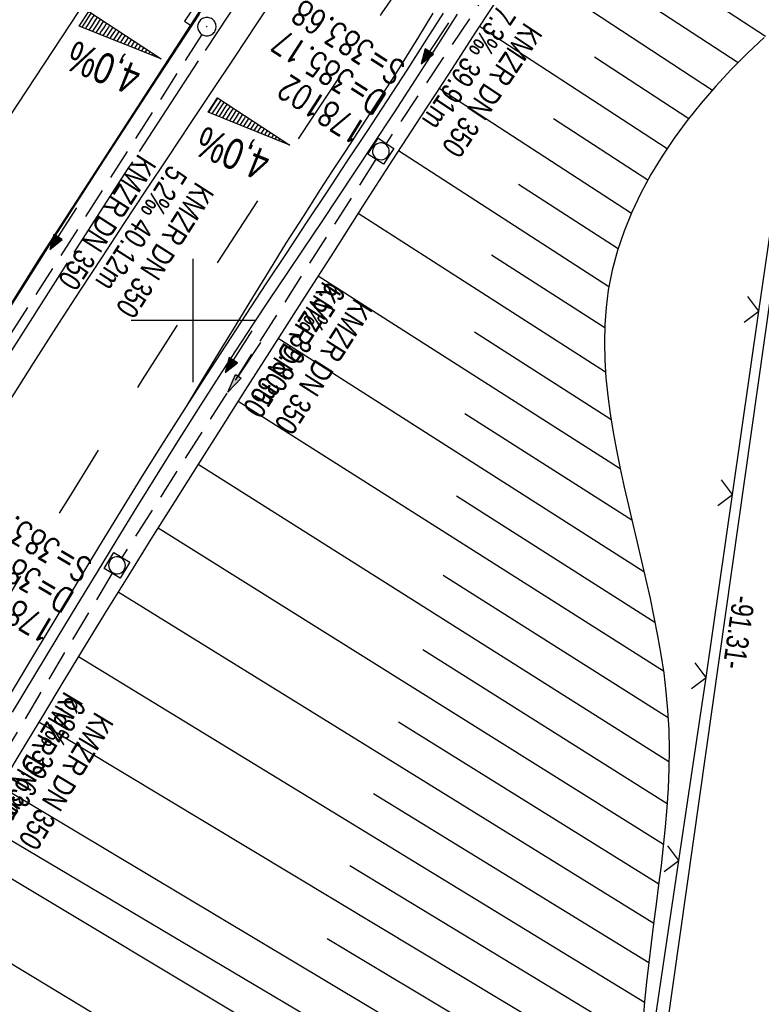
# Model space of a CAD drawing. Extents: x 508366 to 508907, y 448017 to 448810.
# Tile 39 of 47: x 508686 to 508746, y 448545 to 448624. Entities that reach past the tile are written whole.
import ezdxf

# ---------------------------------------------------------------- set-up
doc = ezdxf.new("R2010")
doc.units = 0
doc.header["$LTSCALE"] = 10
doc.header["$MEASUREMENT"] = 0
for name, pattern in [('ACHSE', [5.5, 4, -0.5, 0.5, -0.5]), ('AUSGEZOGEN', [0]), ('LT00', [0]), ('LT02', [0.4, 0.2, -0.2]), ('STRICHLINIE2', [0.375, 0.25, -0.125])]:
    doc.linetypes.add(name, pattern=pattern)
doc.layers.get('0').update_dxf_attribs({"linetype": 'LT00'})
for name, color, linetype in [('--EK_FBR', 250, 'LT00'), ('--EK_Halt-Pfeil', 4, 'LT00'), ('--EK_Haltung', 7, 'STRICHLINIE2'), ('--EK_Haltung-Text', 140, 'LT00'), ('--EK_Schacht-Text', 5, 'LT00'), ('--EL_DFK_AB_L', 21, 'LT00'), ('--EL_Halt-Pfeil', 4, 'LT00'), ('--EL_Haltung', 182, 'STRICHLINIE2'), ('--EL_Haltung-Text', 182, 'LT00'), ('-AX-093', 35, 'ACHSE'), ('-EL-93-1', 250, 'LT00'), ('-QUE-40O', 11, 'Continuous'), ('-QUE-40W', 11, 'Continuous'), ('ABSTAND', 8, 'LT00'), ('DFK_AB_L', 21, 'LT00'), ('PFEIL', 140, 'AUSGEZOGEN'), ('V125_AFBR_BAB', 250, 'LT00'), ('V125_BOESCH', 250, 'LT00'), ('V125_BOSCHUNG', 250, 'LT00'), ('V125_GRABEN', 250, 'LT00'), ('V125_H_BORD', 8, 'LT00'), ('V125_KA_MULD', 182, 'LT00'), ('V125_KA_PRUF', 182, 'LT00'), ('V125_LD_MARK', 250, 'LT00'), ('V125_LG_MARK', 250, 'LT02'), ('V125_RASTER', 250, 'LT00'), ('V125_SINKK', 182, 'LT00'), ('V125_ZAUN', 40, 'LT00')]:
    doc.layers.add(name, color=color, linetype=linetype)
doc.styles.add('Beschrift', font='ARIAL.TTF')
doc.styles.add('Haltungsbeschriftung', font='ARIAL.TTF', dxfattribs={"width": 0.75})
doc.styles.add('schachtbeschriftung', font='romans.shx', dxfattribs={"width": 0.75, "height": 2})
doc.styles.get("Standard").update_dxf_attribs({"font": 'ARIAL.TTF'})

# ---------------------------------------------------------------- blocks, each defined once
blk = doc.blocks.new('Pfreil3')
at = {"layer": 'PFEIL'}
blk.add_hatch(color=256, dxfattribs=at).paths.add_polyline_path([(-1.549, 0.273), (-1.549, -0.273), (0, 0)])
for p, q in [((-1.549, 0), (-4.831, 0)), ((-1.549, -0.273), (-1.549, 0.273)), ((-1.549, 0.273), (0, 0)), ((0, 0), (-1.549, -0.273))]:
    blk.add_line(p, q, dxfattribs=at)
blk = doc.blocks.new('SYMB0024')
at = {"color": 0, "linetype": 'ByBlock'}
for p, q in [((-0.5, 0.5), (0, 0)), ((0, 0), (0.5, 0.5))]:
    blk.add_line(p, q, dxfattribs=at)
blk = doc.blocks.new('SYMB0003')
at = {"color": 0, "linetype": 'ByBlock'}
for p, q in [((-0.015712, 0), (0.010166, 0.012015)), ((0, -0.021257), (-0.015712, 0)), ((0.010166, 0.012015), (0, -0.021257))]:
    blk.add_line(p, q, dxfattribs=at)
for points in [[(-0.031395, 0.499013), (-0.093691, 0.491144), (-0.154509, 0.475528), (-0.21289, 0.452414), (-0.267913, 0.422164), (-0.318712, 0.385257), (-0.364484, 0.342274), (-0.404509, 0.293893), (-0.438154, 0.240877), (-0.464888, 0.184062), (-0.484292, 0.124345), (-0.496058, 0.062667), (-0.5, 0)], [(-0.5, 0), (-0.496058, -0.062667), (-0.484292, -0.124345), (-0.464888, -0.184062), (-0.438154, -0.240877), (-0.404509, -0.293893), (-0.364485, -0.342274), (-0.318712, -0.385257), (-0.267914, -0.422164), (-0.21289, -0.452414), (-0.154509, -0.475529), (-0.093691, -0.491144), (-0.031395, -0.499014), (0.031395, -0.499014)], [(0.5, 0), (0.496057, 0.062667), (0.484292, 0.124345), (0.464888, 0.184062), (0.438153, 0.240877), (0.404509, 0.293893), (0.364484, 0.342274), (0.318712, 0.385257), (0.267913, 0.422164), (0.21289, 0.452414), (0.154509, 0.475528), (0.093691, 0.491144), (0.031395, 0.499013), (-0.031395, 0.499013)], [(0.031395, -0.499014), (0.093691, -0.491144), (0.154509, -0.475529), (0.21289, -0.452414), (0.267914, -0.422164), (0.318712, -0.385257), (0.364485, -0.342274), (0.404509, -0.293893), (0.438154, -0.240877), (0.464889, -0.184062), (0.484292, -0.124345), (0.496058, -0.062667), (0.5, 0)]]:
    blk.add_lwpolyline(points, dxfattribs=at)
blk = doc.blocks.new('SYMB0652')
at = {"color": 0, "linetype": 'ByBlock'}
blk.add_lwpolyline([(-0.15, -0.075), (0.15, -0.075), (0.15, 0.075), (-0.15, 0.075), (-0.15, -0.075)], dxfattribs=at)
blk = doc.blocks.new('SYMB1210')
at = {"color": 0, "linetype": 'ByBlock'}
blk.add_line((0.018815, -0.179014), (0.055623, -0.17119), dxfattribs=at)
for points in [[(-0.2, -0.2), (-0.2, 0.2), (0.2, 0.2), (0.2, -0.2), (-0.2, -0.2)], [(0.018815, 0.179014), (-0.018815, 0.179014), (-0.055623, 0.17119), (-0.09, 0.155885), (-0.120444, 0.133766), (-0.145623, 0.105801), (-0.164438, 0.073213), (-0.176067, 0.037424), (-0.18, 0)], [(-0.18, 0), (-0.176067, -0.037424), (-0.164438, -0.073213), (-0.145623, -0.105801), (-0.120444, -0.133766), (-0.09, -0.155885), (-0.055623, -0.17119), (-0.018815, -0.179014), (0.018815, -0.179014)], [(0.18, 0), (0.176067, 0.037424), (0.164438, 0.073213), (0.145623, 0.105801), (0.120444, 0.133766), (0.09, 0.155885), (0.055623, 0.17119), (0.018815, 0.179014)], [(0.055623, -0.17119), (0.09, -0.155885), (0.120444, -0.133766), (0.145623, -0.105801), (0.164438, -0.073213), (0.176067, -0.037424), (0.18, 0)]]:
    blk.add_lwpolyline(points, dxfattribs=at)
blk = doc.blocks.new('SYMB0070')
at = {"color": 0, "linetype": 'ByBlock'}
for p, q in [((-0.5, 0), (0.2, 0)), ((0.5, 0), (0.2, 0.1)), ((0.2, 0.1), (0.2, 0)), ((0.468, 0), (0.21, 0.086)), ((0.21, 0.086), (0.21, -0.086)), ((0.21, -0.086), (0.468, 0)), ((0.22, -0.072), (0.437, 0)), ((0.23, -0.058), (0.405, 0)), ((0.24, -0.045), (0.374, 0)), ((0.342, 0), (0.25, 0.031)), ((0.25, 0.031), (0.25, -0.031)), ((0.25, -0.031), (0.342, 0)), ((0.26, -0.017), (0.31, 0)), ((0.27, -0.003), (0.279, 0))]:
    blk.add_line(p, q, dxfattribs=at)
for points in [[(0.2, 0), (0.2, -0.1), (0.5, 0)], [(0.437, 0), (0.22, 0.072), (0.22, -0.072)], [(0.405, 0), (0.23, 0.058), (0.23, -0.058)], [(0.374, 0), (0.24, 0.045), (0.24, -0.045)], [(0.31, 0), (0.26, 0.017), (0.26, -0.017)], [(0.279, 0), (0.27, 0.003), (0.27, -0.003)]]:
    blk.add_lwpolyline(points, dxfattribs=at)

msp = doc.modelspace()

# ---------------------------------------------------------------- hatches: boundary and pattern name
at = {"layer": '-QUE-40O'}
h = msp.add_hatch(dxfattribs=at)
h.set_pattern_fill('LT_0', color=256, scale=0.3, angle=236.75962, style=0, pattern_type=2)
h.set_pattern_definition([(236.75962193, (-0.4539, 0.29617), (0.25091346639, -0.16444583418), [0.29999999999])])
h.paths.add_polyline_path([(508701.988, 448618.043), (508707.842, 448614.206), (508701.22, 448616.872)])
at = {"layer": '-QUE-40W'}
h = msp.add_hatch(dxfattribs=at)
h.set_pattern_fill('LT_0', color=256, scale=0.3, angle=236.75962, style=0, pattern_type=2)
h.set_pattern_definition([(236.75962193, (0.81895, -0.38517), (0.25091346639, -0.16444583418), [0.29999999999])])
h.paths.add_polyline_path([(508691.551, 448625.036), (508697.406, 448621.198), (508690.784, 448623.865)])

# ---------------------------------------------------------------- linework, layer by layer
at = {"layer": '--EK_FBR', "color": 2}
for points in [[(508789.824, 448750.717), (508786.067, 448745.698), (508771.843, 448726.472), (508757.47, 448706.792), (508743.579, 448687.553), (508729.456, 448667.609), (508715.295, 448647.154), (508700.427, 448624.898), (508687.452, 448604.877), (508674.014, 448583.308), (508661.318, 448562.04), (508649.445, 448541.184), (508637.956, 448519.937), (508626.469, 448497.705), (508616.197, 448476.875)], [(508685.048, 448593.312), (508687.08, 448596.531), (508689.129, 448599.739), (508690.885, 448602.456), (508692.652, 448605.165), (508694.429, 448607.868), (508696.213, 448610.566), (508698.003, 448613.261), (508699.796, 448615.953), (508701.59, 448618.645), (508703.383, 448621.338), (508705.173, 448624.033), (508706.958, 448626.731)], [(508699.439, 448593.021), (508697.644, 448590.184), (508695.865, 448587.337), (508694.101, 448584.48), (508692.349, 448581.615), (508690.608, 448578.744), (508688.875, 448575.868), (508687.148, 448572.987), (508685.425, 448570.104), (508683.704, 448567.22), (508681.983, 448564.336), (508680.295, 448561.511), (508678.606, 448558.686), (508676.92, 448555.861), (508675.237, 448553.033), (508673.559, 448550.203), (508671.889, 448547.368), (508670.228, 448544.528)]]:
    msp.add_lwpolyline(points, dxfattribs=at)
at = {"layer": '--EK_FBR'}
msp.add_lwpolyline([(508720.26, 448624.898), (508718.918, 448622.787), (508717.316, 448620.293), (508715.701, 448617.806), (508714.078, 448615.326), (508712.447, 448612.85), (508710.812, 448610.377), (508709.175, 448607.906), (508707.537, 448605.434), (508705.903, 448602.961), (508704.273, 448600.484), (508702.651, 448598.003), (508701.039, 448595.516), (508699.439, 448593.021)], dxfattribs=at)
at = {"layer": '--EK_Haltung'}
for p, q in [((508736.959, 448646.284), (508715.638, 448614.333)), ((508700.718, 448623.177), (508679.933, 448590.623)), ((508714.819, 448613.077), (508694.242, 448580.778)), ((508693.453, 448579.502), (508673.858, 448546.794))]:
    msp.add_line(p, q, dxfattribs=at)
at = {"layer": '--EL_DFK_AB_L'}
msp.add_line((508748.985, 448617.587), (508736.406, 448528.661), dxfattribs=at)
at = {"layer": '--EL_Haltung'}
for p, q in [((508736.959, 448646.284), (508715.638, 448614.333)), ((508700.718, 448623.177), (508679.933, 448590.623)), ((508714.819, 448613.077), (508694.242, 448580.778)), ((508693.453, 448579.502), (508673.858, 448546.794))]:
    msp.add_line(p, q, dxfattribs=at)
at = {"layer": '-AX-093', "ltscale": 0.2}
msp.add_lwpolyline([(508705.385, 448628.557), (508700.002, 448620.409), (508694.671, 448612.228), (508689.393, 448604.012), (508684.171, 448595.76), (508679.009, 448587.471), (508673.909, 448579.143), (508668.874, 448570.776), (508667.467, 448568.41), (508662.519, 448559.991), (508657.641, 448551.532), (508652.832, 448543.033), (508648.092, 448534.495), (508643.423, 448525.918), (508638.824, 448517.304), (508634.296, 448508.652), (508629.839, 448499.963), (508625.453, 448491.238), (508621.139, 448482.477)], dxfattribs=at)
at = {"layer": '-EL-93-1'}
msp.add_line((508671.767, 448565.859), (508755.194, 448516.37), dxfattribs=at)
at = {"layer": '-QUE-40O', "flags": 128}
msp.add_lwpolyline([(508701.22, 448616.872), (508701.988, 448618.043), (508707.842, 448614.206), (508701.22, 448616.872)], dxfattribs=at)
at = {"layer": '-QUE-40W', "flags": 128}
msp.add_lwpolyline([(508690.784, 448623.865), (508691.551, 448625.036), (508697.406, 448621.198), (508690.784, 448623.865)], dxfattribs=at)
at = {"layer": 'DFK_AB_L'}
msp.add_line((508748.985, 448617.587), (508736.406, 448528.661), dxfattribs=at)
at = {"layer": 'V125_AFBR_BAB', "color": 0}
for points in [[(508789.824, 448750.717), (508786.067, 448745.698), (508771.843, 448726.472), (508757.47, 448706.792), (508743.579, 448687.553), (508729.456, 448667.609), (508715.295, 448647.154), (508700.427, 448624.898), (508687.452, 448604.877), (508674.014, 448583.308), (508661.318, 448562.04), (508649.445, 448541.184), (508637.956, 448519.937), (508626.469, 448497.705), (508616.197, 448476.875)], [(508685.048, 448593.312), (508687.08, 448596.531), (508689.129, 448599.739), (508690.885, 448602.456), (508692.652, 448605.165), (508694.429, 448607.868), (508696.213, 448610.566), (508698.003, 448613.261), (508699.796, 448615.953), (508701.59, 448618.645), (508703.383, 448621.338), (508705.173, 448624.033), (508706.958, 448626.731)], [(508699.439, 448593.021), (508697.644, 448590.184), (508695.865, 448587.337), (508694.101, 448584.48), (508692.349, 448581.615), (508690.608, 448578.744), (508688.875, 448575.868), (508687.148, 448572.987), (508685.425, 448570.104), (508683.704, 448567.22), (508681.983, 448564.336), (508680.295, 448561.511), (508678.606, 448558.686), (508676.92, 448555.861), (508675.237, 448553.033), (508673.559, 448550.203), (508671.889, 448547.368), (508670.228, 448544.528)]]:
    msp.add_lwpolyline(points, dxfattribs=at)
at = {"layer": 'V125_AFBR_BAB'}
msp.add_lwpolyline([(508720.26, 448624.898), (508718.918, 448622.787), (508717.316, 448620.293), (508715.701, 448617.806), (508714.078, 448615.326), (508712.447, 448612.85), (508710.812, 448610.377), (508709.175, 448607.906), (508707.537, 448605.434), (508705.903, 448602.961), (508704.273, 448600.484), (508702.651, 448598.003), (508701.039, 448595.516), (508699.439, 448593.021)], dxfattribs=at)
at = {"layer": 'V125_BOESCH'}
msp.add_lwpolyline([(508746.287, 448622.947), (508744.926, 448621.654), (508743.617, 448620.331), (508742.363, 448618.98), (508741.17, 448617.601), (508740.042, 448616.195), (508738.984, 448614.762), (508738.002, 448613.304), (508737.1, 448611.821), (508736.284, 448610.314), (508735.557, 448608.784), (508734.925, 448607.231), (508734.394, 448605.656), (508733.967, 448604.06), (508733.65, 448602.444), (508733.469, 448601.049), (508733.365, 448599.641), (508733.333, 448598.22), (508733.367, 448596.787), (508733.46, 448595.343), (508733.606, 448593.889), (508733.8, 448592.426), (508734.036, 448590.954), (508734.307, 448589.474), (508734.607, 448587.987), (508734.931, 448586.494), (508735.273, 448584.996), (508735.625, 448583.493), (508735.983, 448581.987), (508736.341, 448580.477), (508736.692, 448578.965), (508737.03, 448577.452), (508737.349, 448575.939), (508737.644, 448574.426), (508737.908, 448572.913), (508738.136, 448571.403), (508738.32, 448569.896), (508738.456, 448568.392), (508738.542, 448566.808), (508738.573, 448565.228), (508738.554, 448563.652), (508738.492, 448562.079), (508738.392, 448560.508), (508738.26, 448558.939), (508738.101, 448557.371), (508737.922, 448555.803), (508737.729, 448554.234), (508737.527, 448552.665), (508737.321, 448551.094), (508737.119, 448549.521), (508736.925, 448547.945), (508736.746, 448546.365), (508736.587, 448544.781), (508736.467, 448543.391)], dxfattribs=at)
at = {"layer": 'V125_BOSCHUNG'}
for p, q in [((508729.815, 448633.914), (508746.387, 448623.039)), ((508726.525, 448628.897), (508742.096, 448618.678)), ((508736.172, 448626.154), (508744.174, 448620.903)), ((508723.225, 448623.853), (508738.422, 448613.944)), ((508732.525, 448621.371), (508740.176, 448616.366)), ((508719.941, 448618.816), (508735.518, 448608.692)), ((508729.22, 448616.363), (508736.861, 448611.397)), ((508716.661, 448613.761), (508733.703, 448602.752)), ((508726.373, 448611.057), (508734.447, 448605.826)), ((508713.394, 448608.695), (508733.423, 448595.829)), ((508724.191, 448605.326), (508733.357, 448599.423)), ((508710.141, 448603.621), (508734.609, 448587.982)), ((508722.816, 448599.08), (508733.865, 448592)), ((508706.905, 448598.552), (508736.535, 448579.646)), ((508703.662, 448593.455), (508738.11, 448571.583)), ((508722.036, 448592.458), (508735.548, 448583.822)), ((508700.427, 448588.353), (508738.566, 448564.242)), ((508721.358, 448585.774), (508737.43, 448575.537)), ((508697.178, 448583.195), (508738.12, 448557.55)), ((508720.271, 448579.358), (508738.494, 448567.805)), ((508693.939, 448577.998), (508737.326, 448551.128)), ((508718.61, 448573.31), (508738.416, 448560.839)), ((508690.71, 448572.745), (508736.583, 448544.74)), ((508687.517, 448567.47), (508736.094, 448538.221)), ((508716.646, 448567.463), (508737.741, 448554.334)), ((508684.389, 448562.252), (508735.398, 448531.743)), ((508714.622, 448561.661), (508736.926, 448547.948)), ((508681.323, 448557.126), (508733.907, 448525.612)), ((508712.714, 448555.8), (508736.326, 448541.502)), ((508678.289, 448552.079), (508731.579, 448519.88)), ((508710.878, 448549.904), (508735.812, 448534.958))]:
    msp.add_line(p, q, dxfattribs=at)
at = {"layer": 'V125_GRABEN'}
for points in [[(508725.222, 448626.906), (508722.953, 448623.437), (508720.689, 448619.965), (508718.429, 448616.49), (508716.176, 448613.011), (508713.77, 448609.28), (508711.372, 448605.545), (508708.98, 448601.806), (508706.593, 448598.063), (508704.21, 448594.318), (508702.299, 448591.308), (508700.391, 448588.296), (508698.489, 448585.281), (508696.594, 448582.262), (508694.707, 448579.237), (508692.831, 448576.205), (508690.967, 448573.167), (508689.377, 448570.551), (508687.794, 448567.931), (508686.217, 448565.307), (508684.645, 448562.68)], [(508685.362, 448568.254), (508687.173, 448571.248), (508688.985, 448574.241), (508690.601, 448576.908), (508692.219, 448579.574), (508693.843, 448582.236), (508695.473, 448584.894), (508697.114, 448587.546), (508698.766, 448590.19), (508700.433, 448592.824), (508702.117, 448595.448), (508703.48, 448597.542), (508704.853, 448599.63), (508706.234, 448601.713), (508707.62, 448603.792), (508709.01, 448605.869), (508710.4, 448607.946), (508711.789, 448610.024), (508713.174, 448612.104), (508714.553, 448614.188), (508716.289, 448616.837), (508718.014, 448619.493), (508719.731, 448622.155), (508721.441, 448624.821)]]:
    msp.add_lwpolyline(points, dxfattribs=at)
at = {"layer": 'V125_H_BORD'}
msp.add_lwpolyline([(508626.596, 448497.665), (508631.057, 448506.421), (508635.586, 448515.141), (508640.181, 448523.827), (508644.843, 448532.477), (508649.571, 448541.091), (508651.906, 448545.287), (508654.258, 448549.475), (508656.627, 448553.652), (508659.014, 448557.819), (508661.419, 448561.976), (508663.922, 448566.255), (508666.445, 448570.523), (508668.986, 448574.779), (508671.545, 448579.025), (508674.121, 448583.261), (508677.802, 448589.253), (508681.515, 448595.226), (508685.257, 448601.18), (508689.029, 448607.115), (508692.83, 448613.032), (508696.658, 448618.931), (508700.514, 448624.813)], dxfattribs=at)
at = {"layer": 'V125_LD_MARK'}
for points in [[(508685.136, 448616.501), (508686.527, 448618.642), (508687.926, 448620.778), (508689.332, 448622.91), (508690.743, 448625.038)], [(508719.422, 448624.9), (508718.272, 448622.984), (508717.306, 448621.42), (508716.325, 448619.865), (508715.332, 448618.317), (508714.33, 448616.774), (508713.323, 448615.234), (508712.315, 448613.695), (508711.308, 448612.155), (508710.306, 448610.612), (508708.911, 448608.436), (508707.531, 448606.25), (508706.163, 448604.057), (508704.806, 448601.858), (508703.457, 448599.653), (508702.114, 448597.444), (508700.776, 448595.233), (508699.439, 448593.021)]]:
    msp.add_lwpolyline(points, dxfattribs=at)
at = {"layer": 'V125_LG_MARK', "ltscale": 3, "flags": 128}
msp.add_lwpolyline([(508731.961, 448649.572), (508729.236, 448645.551), (508726.511, 448641.53), (508724.263, 448638.212), (508722.017, 448634.893), (508719.773, 448631.572), (508717.534, 448628.249), (508715.301, 448624.921), (508712.483, 448620.7), (508709.678, 448616.471), (508706.887, 448612.233), (508704.111, 448607.984), (508701.352, 448603.725), (508698.611, 448599.453), (508695.89, 448595.17), (508692.896, 448590.404), (508689.926, 448585.623), (508686.98, 448580.827), (508684.057, 448576.017), (508681.156, 448571.194), (508678.275, 448566.358), (508674.118, 448559.299), (508670.002, 448552.215), (508665.927, 448545.108), (508661.892, 448537.978), (508659.913, 448534.446), (508657.945, 448530.908), (508655.99, 448527.364), (508654.047, 448523.812), (508652.12, 448520.252), (508650.208, 448516.684), (508648.313, 448513.107), (508646.631, 448509.895), (508644.961, 448506.676), (508643.301, 448503.452), (508641.65, 448500.223), (508640.005, 448496.991), (508638.365, 448493.757), (508636.726, 448490.522)], dxfattribs=at)
at = {"layer": 'V125_RASTER'}
for p, q in [((508699.998, 448595.001), (508699.998, 448605.001)), ((508704.999, 448600), (508694.999, 448600))]:
    msp.add_line(p, q, dxfattribs=at)
at = {"layer": 'V125_ZAUN'}
for p, q in [((508745.853, 448600.739), (508747.994, 448615.585)), ((508743.711, 448585.893), (508745.853, 448600.739)), ((508741.57, 448571.046), (508743.711, 448585.893)), ((508737.154, 448541.373), (508739.366, 448556.209))]:
    msp.add_line(p, q, dxfattribs=at)
msp.add_lwpolyline([(508739.366, 448556.209), (508741.287, 448569.086), (508741.57, 448571.046)], dxfattribs=at)

# ---------------------------------------------------------------- block references
at = {"layer": '--EK_Halt-Pfeil', "yscale": 4, "zscale": 4}
for p, xscale, rotation in [((508719.597, 448622.467), 3.999999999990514, 236.2846500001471), ((508689.483, 448607.437), 4.000000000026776, 237.4438499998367), ((508703.687, 448597.462), 4.000000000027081, 237.4985799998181)]:
    msp.add_blockref('SYMB0070', p, dxfattribs=dict(at, xscale=xscale, rotation=rotation))
at = {"layer": '--EL_Halt-Pfeil', "yscale": 4, "zscale": 4}
for p, xscale, rotation in [((508689.483, 448607.437), 4.000000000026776, 237.4438499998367), ((508703.687, 448597.462), 4.000000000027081, 237.4985799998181)]:
    msp.add_blockref('SYMB0070', p, dxfattribs=dict(at, xscale=xscale, rotation=rotation))
at = {"layer": 'PFEIL', "rotation": 236.296774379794}
msp.add_blockref('Pfreil3', (508702.816, 448594.186), dxfattribs=at)
at = {"layer": 'V125_KA_MULD', "zscale": 3.8}
for p, xscale, yscale, rotation in [((508715.222, 448613.709), 3.800000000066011, 3.799999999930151, 56.75657052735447), ((508693.839, 448580.146), 3.799999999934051, 3.799999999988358, 58.4715099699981)]:
    msp.add_blockref('SYMB1210', p, dxfattribs=dict(at, xscale=xscale, yscale=yscale, rotation=rotation))
at = {"layer": 'V125_KA_PRUF', "xscale": 1.49999999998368, "yscale": 1.5, "zscale": 1.5, "rotation": 248.1984000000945}
msp.add_blockref('SYMB0003', (508701.122, 448623.811), dxfattribs=at)
at = {"layer": 'V125_SINKK', "xscale": 4.500000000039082, "yscale": 4.5, "zscale": 4.5, "rotation": 56.25530005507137}
msp.add_blockref('SYMB0652', (508699.961, 448624.631), dxfattribs=at)
at = {"layer": 'V125_ZAUN', "yscale": 2.099999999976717, "zscale": 2.1}
for p, xscale, rotation in [((508745.853, 448600.739), 2.099999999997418, 81.79276000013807), ((508743.711, 448585.893), 2.099999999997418, 81.79276000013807), ((508741.57, 448571.046), 2.099999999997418, 81.79276000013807), ((508739.366, 448556.209), 2.100000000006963, 81.51620000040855)]:
    msp.add_blockref('SYMB0024', p, dxfattribs=dict(at, xscale=xscale, rotation=rotation))

# ---------------------------------------------------------------- texts
at = {"layer": '--EK_Haltung-Text', "style": 'Haltungsbeschriftung', "width": 0.75}
for s, rotation, p in [('7.3‰ 39.91m', -123.71535, (508724.756, 448625.657)), ('KMZR DN 350', -123.71535, (508726.886, 448624.235)), ('5.2‰ 40.12m', -122.55615, (508698.106, 448612.695)), ('KMZR DN 350', -122.55615, (508700.264, 448611.317)), ('6.5‰ 39.80m', -122.50142, (508710.945, 448603.274)), ('KMZR DN 350', -122.50142, (508713.105, 448601.898)), ('6.8‰ 39.63m', -120.92335, (508689.894, 448569.667)), ('KMZR DN 350', -120.92335, (508692.09, 448568.352))]:
    msp.add_text(s, height=1.8, rotation=rotation, dxfattribs=at).set_placement(p)
at = {"layer": '--EK_Schacht-Text', "style": 'schachtbeschriftung', "width": 0.75}
for s, rotation, p in [('S=383.68', -212.50142, (508717.325, 448620.703)), ('D=385.17', -212.50142, (508715.777, 448618.273)), ('178102', -212.50142, (508714.23, 448615.844)), ('S=383.42', -210.92335, (508691.952, 448580.4)), ('D=384.97', -210.92335, (508690.472, 448577.93)), ('178103', -210.92335, (508688.992, 448575.46))]:
    msp.add_text(s, height=2, rotation=rotation, dxfattribs=at).set_placement(p)
at = {"layer": '--EL_Haltung-Text', "style": 'Haltungsbeschriftung', "width": 0.75}
for rotation, p in [(-122.55615, (508695.579, 448613.581)), (-122.50142, (508710.556, 448603.252)), (-120.92335, (508689.602, 448570.01))]:
    msp.add_text('KMZR DN 350', height=1.8, rotation=rotation, dxfattribs=at).set_placement(p)
at = {"layer": '-QUE-40O', "style": 'Beschrift', "width": 0.75}
msp.add_text('4,0%', height=2.5, rotation=158.06955, dxfattribs=at).set_placement((508706.433, 448613.581))
at = {"layer": '-QUE-40W', "style": 'Beschrift', "width": 0.75}
msp.add_text('4,0%', height=2.5, rotation=158.06955, dxfattribs=at).set_placement((508695.967, 448620.521))
at = {"layer": 'ABSTAND', "width": 0.75}
msp.add_text('-91.31-', height=1.8, rotation=-98.05049, dxfattribs=at).set_placement((508743.762, 448577.784))

doc.saveas('drawing.dxf')
